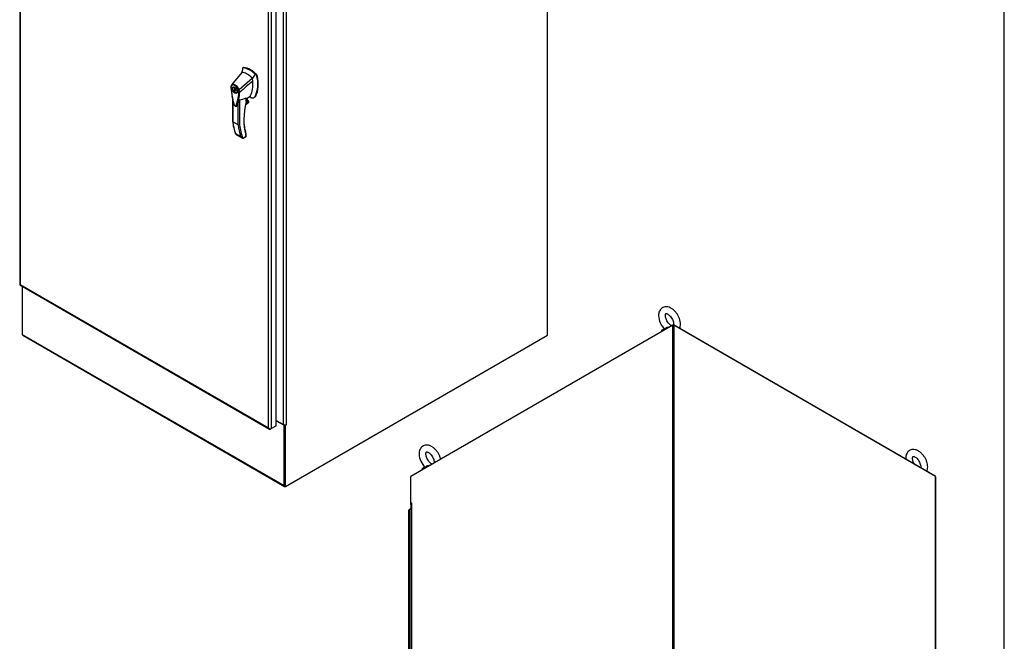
# Model space of a CAD drawing. Header units: inches. Extents: x 1 to 359, y -2 to 239.
# Tile 10 of 11: x 264 to 359, y 118 to 179. Entities that reach past the tile are written whole.
import ezdxf

# ---------------------------------------------------------------- set-up
doc = ezdxf.new("R2010")
doc.units = ezdxf.units.IN
doc.header["$MEASUREMENT"] = 0
for name, color, linetype in [('COM48800', 7, 'Continuous'), ('COM71108-12', 7, 'Continuous'), ('COM71112-7', 7, 'Continuous'), ('COM71113-5', 7, 'Continuous'), ('COM71115-4', 7, 'Continuous'), ('COM71116-2', 7, 'Continuous'), ('Default', 7, 'Continuous'), ('HAN13066', 7, 'Continuous'), ('SCS00680', 7, 'Continuous'), ('WAF25362', 7, 'Continuous')]:
    doc.layers.add(name, color=color, linetype=linetype)

# ---------------------------------------------------------------- blocks, each defined once
blk = doc.blocks.new('SE1')
at = {"layer": 'COM71108-12', "color": 7, "linetype": 'Continuous'}
for p, q in [((264.078, 152.855), (264.078, 148.2)), ((264.078, 148.2), (289.442, 133.556)), ((264.117, 148.113), (289.481, 133.469)), ((288.669, 139.844), (289.442, 139.398)), ((289.496, 139.429), (289.442, 139.398)), ((289.442, 133.556), (289.442, 139.398)), ((289.509, 133.594), (289.509, 139.429))]:
    blk.add_line(p, q, dxfattribs=at)
for centre, end_param in [((264.212, 148.277), 3.141593), ((289.576, 133.633), 3.926991)]:
    blk.add_ellipse(centre, major_axis=(0.095, 0.165), ratio=0.57735, start_param=2.356194, end_param=end_param, dxfattribs=at)
at = {"layer": 'COM71112-7', "color": 7, "linetype": 'Continuous'}
for p, q in [((263.823, 218.302), (263.823, 153.035)), ((263.878, 218.147), (263.878, 153.035)), ((287.916, 139.157), (287.916, 204.268)), ((288.185, 204.346), (288.185, 139.079)), ((288.669, 139.359), (288.669, 204.625)), ((263.851, 152.987), (288.023, 139.031)), ((263.878, 153.035), (263.878, 153.035)), ((263.878, 153.035), (287.916, 139.157)), ((263.878, 153.035), (263.878, 153.035)), ((263.878, 153.035), (263.878, 153.035)), ((263.878, 153.035), (263.878, 153.035)), ((288.185, 139.079), (288.669, 139.359)), ((287.917, 139.157), (287.916, 139.157)), ((287.916, 139.156), (287.916, 139.157)), ((287.917, 139.157), (287.916, 139.156)), ((287.916, 139.156), (287.917, 139.156)), ((287.917, 139.156), (287.917, 139.157)), ((288.04, 139.056), (288.025, 139.03)), ((288.185, 139.079), (288.118, 139.04))]:
    blk.add_line(p, q, dxfattribs=at)
for centre, radius, start, end in [((288.226, 139.406), 0.398, 218.86019, 244.40178), ((288.149, 139.245), 0.249, 201.04933, 240.13641)]:
    blk.add_arc(centre, radius, start, end, dxfattribs=at)
for centre, major_axis, start_param, end_param in [((288.118, 139.195), (-0.095, -0.165), 0.020385, 0.785398), ((288.051, 139.157), (0.19, 0), 4.732774, 5.497787)]:
    blk.add_ellipse(centre, major_axis=major_axis, ratio=0.57735, start_param=start_param, end_param=end_param, dxfattribs=at)
for points in [[(263.823, 153.037), (263.822, 153.036), (263.827, 153.034), (263.846, 153.032), (263.86, 153.033), (263.878, 153.035)], [(263.852, 152.986), (263.851, 152.986), (263.851, 152.991), (263.859, 153.008), (263.867, 153.02), (263.878, 153.035)]]:
    blk.add_open_spline(points, degree=3, knots=[0, 0, 0, 0, 0.5, 0.5, 1, 1, 1, 1], dxfattribs=at)
at = {"layer": 'COM71116-2', "color": 7, "linetype": 'Continuous'}
for p, q in [((314.965, 148.136), (314.965, 221.515)), ((288.671, 139.867), (288.671, 204.624)), ((289.375, 139.461), (289.375, 204.217)), ((289.643, 204.217), (289.643, 139.461)), ((289.576, 133.478), (314.965, 148.136)), ((288.671, 139.867), (289.375, 139.461)), ((289.509, 133.517), (289.509, 139.429)), ((289.522, 139.429), (289.576, 139.398)), ((289.665, 139.449), (289.576, 139.398)), ((289.576, 133.478), (289.576, 139.398)), ((289.643, 139.461), (289.665, 139.473)), ((289.643, 139.461), (289.665, 139.449)), ((289.509, 133.517), (289.576, 133.478))]:
    blk.add_line(p, q, dxfattribs=at)
for centre, major_axis, start_param, end_param in [((288.604, 139.828), (-0.095, 0), 3.926991, 3.952963), ((289.509, 139.539), (0.19, 0), 3.926991, 5.497787), ((289.665, 139.461), (-0.0075, -0.013), 0.785398, 3.926991)]:
    blk.add_ellipse(centre, major_axis=major_axis, ratio=0.57735, start_param=start_param, end_param=end_param, dxfattribs=at)
at = {"layer": 'HAN13066', "color": 7, "linetype": 'Continuous'}
for p, q in [((285.415, 173.943), (285.364, 173.596)), ((285.425, 173.985), (285.415, 173.943)), ((285.505, 174.052), (285.446, 174.018)), ((285.48, 174.024), (285.536, 174.057)), ((285.364, 173.596), (284.358, 172.373)), ((286.364, 173.019), (285.092, 171.883)), ((286.751, 173.291), (286.623, 173.413)), ((286.751, 173.291), (286.807, 173.323)), ((286.806, 173.188), (286.862, 173.221)), ((284.358, 172.372), (284.331, 172.339)), ((284.615, 172.167), (284.526, 172.116)), ((284.707, 172.022), (284.645, 172.058)), ((284.645, 172.058), (284.645, 171.947)), ((284.645, 171.947), (284.707, 171.983)), ((284.734, 171.852), (284.645, 171.801)), ((284.734, 171.823), (284.645, 171.772)), ((284.645, 171.801), (284.645, 171.772)), ((284.645, 171.772), (284.707, 171.736)), ((284.707, 171.912), (284.707, 172.022)), ((284.707, 171.765), (284.74, 171.784)), ((284.707, 171.736), (284.707, 171.765)), ((284.734, 171.852), (284.734, 171.823)), ((284.734, 171.823), (284.747, 171.815)), ((284.449, 171.012), (284.449, 168.824)), ((284.475, 170.889), (284.475, 168.786)), ((284.826, 171.596), (284.915, 171.647)), ((285.118, 170.923), (285.118, 168.493)), ((285.143, 171.648), (285.144, 171.649)), ((285.727, 170.609), (286.009, 170.772)), ((285.761, 170.755), (285.879, 170.823)), ((285.762, 170.759), (285.762, 171.1)), ((285.779, 171.001), (286.152, 171.269)), ((285.779, 170.783), (285.779, 171.081)), ((285.879, 170.823), (285.879, 171.072)), ((285.887, 170.835), (285.887, 171.079)), ((286.009, 170.772), (285.887, 170.843)), ((286.53, 171.138), (286.589, 171.172)), ((286.638, 171.252), (286.694, 171.285)), ((284.991, 168.488), (284.991, 170.668)), ((285.7, 170.481), (285.968, 170.636)), ((285.702, 170.493), (286, 170.665)), ((286.028, 170.734), (285.715, 170.553)), ((284.991, 168.488), (284.475, 168.786)), ((284.74, 167.664), (285.256, 167.366)), ((284.767, 167.593), (285.394, 167.231)), ((285.453, 167.209), (285.741, 167.376)), ((285.522, 167.219), (285.737, 167.343)), ((285.741, 167.376), (285.741, 167.574)), ((285.767, 167.395), (285.767, 167.556))]:
    blk.add_line(p, q, dxfattribs=at)
for centre, radius, start, end in [((285.472, 173.977), 0.0478, 80.57156, 170.09371), ((283.905, 172.465), 2.99, 336.06491, 13.99549), ((286.601, 173.144), 0.21, 12.12422, 44.31154), ((284.622, 172.163), 0.337, 153.45406, 184.20608), ((284.61, 172.108), 0.32, 141.11203, 182.47497), ((284.622, 172.163), 0.337, 141.55217, 146.85821), ((285.014, 172.046), 0.181, 272.98106, 295.53925), ((284.355, 171.634), 0.708, 1.4293, 19.06819), ((284.388, 171.608), 0.755, 2.98151, 21.32136), ((292.106, 172.675), 7.837, 190.09001, 195.88696), ((280.173, 172.012), 4.984, 340.56542, 355.82537), ((285.107, 171.734), 0.0931, 241.17241, 292.54547), ((284.851, 173.155), 2.248, 276.83272, 293.90537), ((285.719, 170.783), 0.06, 346.46287, 0), ((285.99, 170.739), 0.0385, 352.48421, 59.47215), ((284.767, 168.051), 3.418, 65.17768, 67.57798), ((285.905, 170.737), 0.119, 301.76301, 322.50066), ((289.142, 169.337), 4.722, 186.16581, 201.30306), ((285.05, 168.606), 0.133, 243.40997, 300.79876), ((285.566, 167.549), 0.36, 210.45213, 251.46621), ((285.308, 167.273), 0.158, 335.6435, 336.40064), ((285.707, 167.395), 0.06, 300, 360)]:
    blk.add_arc(centre, radius, start, end, dxfattribs=at)
for centre, major_axis, ratio, start_param, end_param in [((287.976, 171.768), (-1.861, 3.223), 0.57735, 0.554197, 0.680663), ((286.115, 171.679), (-1.292, 2.238), 0.57735, 5.216072, 5.852948), ((285.567, 173.944), (0.062, -0.108), 0.57735, 2.711356, 3.141593), ((286.172, 171.712), (-1.292, 2.238), 0.57735, 5.142626, 5.852948), ((285.864, 171.534), (-1.142, 1.979), 0.57735, -0.49151, -0.47064), ((285.864, 171.534), (-1.142, 1.979), 0.57735, -0.533193, -0.49151), ((285.864, 171.534), (-1.142, 1.979), 0.57735, 5.183029, 5.749992), ((284.004, 173.772), (1.711, -2.963), 0.57735, 0.347274, 0.9125), ((284.004, 173.772), (1.711, -2.963), 0.57735, 0.961917, 1.005578), ((284.004, 173.772), (1.711, -2.963), 0.57735, 0.934083, 0.961917), ((284.004, 173.772), (1.711, -2.963), 0.57735, 0.9125, 0.934083), ((284.311, 173.949), (1.861, -3.223), 0.57735, 0.347274, 1.032882), ((286.777, 173.245), (0.063, -0.108), 0.57735, 1.032882, 2.001033), ((284.765, 171.907), (0.175, -0.303), 0.57735, 3.396895, 3.682808), ((284.676, 171.856), (0.05, -0.0866), 0.57735, 2.809011, 5.044971), ((284.765, 171.907), (0.05, -0.0866), 0.57735, 3.474174, 5.044971), ((284.676, 171.856), (-0.05, 0.0866), 0.57735, 2.809011, 5.044971), ((284.765, 171.907), (0.175, -0.303), 0.57735, 5.74197, 6.027883), ((285.719, 170.783), (-0.06, 0), 0.57735, 2.356194, 3.141593), ((285.719, 170.783), (-0.0583, 0.014), 0.372014, 2.470308, 3.141593), ((285.715, 170.895), (-0.101, -0.175), 0.57735, 1.252561, 2.850817), ((285.704, 170.901), (0.094, 0.162), 0.57735, 4.529102, 5.92263), ((285.857, 170.835), (-0.03, 0), 0.57735, 2.356194, 3.141593), ((285.906, 171.644), (-0.225, 0.39), 0.57735, 3.221318, 3.488867), ((286.157, 171.789), (0.375, -0.65), 0.57735, -0.71714, -0.516378), ((286.157, 171.789), (-0.375, 0.65), 0.57735, 2.625215, 3.488867), ((286.214, 171.822), (-0.375, 0.65), 0.57735, 3.141593, 3.488867), ((290.12, 171.65), (-3.239, -5.609), 0.57735, 5.185461, 5.79467), ((285.942, 170.709), (-0.062, -0.108), 0.57735, 1.492881, 2.113829), ((290.078, 171.675), (-3.209, -5.557), 0.57735, 5.502451, 5.79467), ((289.665, 172.546), (-3.7, -6.408), 0.57735, -0.658671, -0.441314), ((290.181, 172.248), (-3.7, -6.408), 0.57735, -0.658671, -0.441314), ((290.245, 172.211), (-3.655, -6.33), 0.57735, 5.625294, 5.881649), ((285.677, 167.412), (-0.0623, 0.0676), 0.368973, 3.059018, 3.844416), ((285.698, 167.599), (-0.0573, -0.0179), 0.720992, 3.145085, 3.727547), ((285.698, 167.599), (-0.0573, -0.0179), 0.720992, 2.15675, 3.145085), ((285.677, 167.412), (-0.0897, 0.0201), 0.368973, 2.438769, 3.224167)]:
    blk.add_ellipse(centre, major_axis=major_axis, ratio=ratio, start_param=start_param, end_param=end_param, dxfattribs=at)
for major_axis in [(0.175, -0.303), (0.15, -0.26)]:
    blk.add_ellipse((284.676, 171.856), major_axis=major_axis, ratio=0.57735, dxfattribs=at)
for points in [[(286.403, 172.74), (285.984, 172.377), (285.564, 172.013), (285.144, 171.649)], [(286.623, 173.413), (286.537, 173.281), (286.451, 173.15), (286.364, 173.019)], [(284.873, 170.353), (284.868, 170.337), (284.86, 170.325), (284.849, 170.316)]]:
    blk.add_open_spline(points, degree=3, dxfattribs=at)
for points, knots in [([(284.286, 172.139), (284.282, 172.135), (284.278, 172.132), (284.273, 172.124), (284.273, 172.12), (284.273, 172.114), (284.274, 172.112), (284.275, 172.108), (284.277, 172.106), (284.28, 172.102), (284.281, 172.101), (284.285, 172.097), (284.288, 172.096), (284.29, 172.094)], [0, 0, 0, 0, 0.25, 0.25, 0.5, 0.5, 0.625, 0.625, 0.75, 0.75, 0.875, 0.875, 1, 1, 1, 1]), ([(284.29, 172.094), (284.311, 171.808), (284.348, 171.516), (284.429, 171.07), (284.46, 170.92), (284.513, 170.692), (284.532, 170.616), (284.558, 170.52), (284.562, 170.501), (284.576, 170.463), (284.586, 170.444), (284.62, 170.391), (284.649, 170.362), (284.709, 170.327), (284.738, 170.323), (284.771, 170.339), (284.78, 170.348), (284.793, 170.371), (284.798, 170.385), (284.823, 170.451), (284.841, 170.506), (284.894, 170.673), (284.925, 170.787), (285.005, 171.14), (285.042, 171.389), (285.062, 171.652)], [0, 0, 0, 0, 0.25, 0.25, 0.375, 0.375, 0.4375, 0.4375, 0.453125, 0.453125, 0.46875, 0.46875, 0.5, 0.5, 0.53125, 0.53125, 0.546875, 0.546875, 0.5625, 0.5625, 0.625, 0.625, 0.75, 0.75, 1, 1, 1, 1]), ([(284.358, 172.373), (284.352, 172.365), (284.349, 172.354), (284.35, 172.331), (284.354, 172.319), (284.361, 172.309)], [0, 0, 0, 0, 0.5, 0.5, 1, 1, 1, 1]), ([(284.358, 172.373), (284.38, 172.394), (284.406, 172.41), (284.464, 172.43), (284.495, 172.434), (284.562, 172.431), (284.597, 172.423), (284.669, 172.396), (284.706, 172.376), (284.779, 172.328), (284.815, 172.298), (284.884, 172.231), (284.916, 172.194), (284.977, 172.112), (285.005, 172.068), (285.054, 171.977), (285.075, 171.93), (285.092, 171.883)], [0, 0, 0, 0, 0.125, 0.125, 0.25, 0.25, 0.375, 0.375, 0.5, 0.5, 0.625, 0.625, 0.75, 0.75, 0.875, 0.875, 1, 1, 1, 1]), ([(285.024, 171.866), (285.008, 171.909), (284.989, 171.95), (284.962, 172.002), (284.956, 172.012), (284.944, 172.032), (284.938, 172.042), (284.919, 172.072), (284.906, 172.091), (284.878, 172.127), (284.864, 172.145), (284.842, 172.171), (284.834, 172.179), (284.819, 172.195), (284.811, 172.203), (284.772, 172.241), (284.74, 172.267), (284.674, 172.312), (284.641, 172.329), (284.6, 172.344), (284.592, 172.347), (284.576, 172.352), (284.568, 172.354), (284.544, 172.359), (284.529, 172.361), (284.499, 172.363), (284.484, 172.363), (284.456, 172.359), (284.443, 172.356), (284.404, 172.342), (284.381, 172.328), (284.361, 172.309)], [0, 0, 0, 0, 0.125, 0.125, 0.15625, 0.15625, 0.1875, 0.1875, 0.25, 0.25, 0.3125, 0.3125, 0.34375, 0.34375, 0.375, 0.375, 0.5, 0.5, 0.625, 0.625, 0.65625, 0.65625, 0.6875, 0.6875, 0.75, 0.75, 0.8125, 0.8125, 0.875, 0.875, 1, 1, 1, 1]), ([(284.991, 170.668), (285.003, 170.708), (285.017, 170.75), (285.044, 170.817), (285.053, 170.839), (285.072, 170.874), (285.079, 170.886), (285.091, 170.903), (285.096, 170.909), (285.107, 170.919), (285.113, 170.923), (285.118, 170.923)], [0, 0, 0, 0, 0.5, 0.5, 0.75, 0.75, 0.875, 0.875, 0.9375, 0.9375, 1, 1, 1, 1]), ([(285.762, 171.1), (285.765, 171.101), (285.767, 171.102), (285.771, 171.102), (285.772, 171.101), (285.776, 171.099), (285.777, 171.096), (285.779, 171.091), (285.779, 171.087), (285.779, 171.083), (285.779, 171.083), (285.779, 171.082)], [0, 0, 0, 0, 0.0625, 0.0625, 0.125, 0.125, 0.25, 0.25, 0.375, 0.375, 0.3976584, 0.3976584, 0.3976584, 0.3976584]), ([(284.578, 170.442), (284.588, 170.422), (284.611, 170.381), (284.67, 170.325), (284.737, 170.293), (284.799, 170.292), (284.838, 170.304), (284.849, 170.317), (284.849, 170.317)], [0, 0, 0, 0, 0.162088, 0.396705, 0.648005, 0.829538, 0.995441, 1, 1, 1, 1]), ([(284.991, 170.668), (284.971, 170.599), (284.95, 170.531), (284.915, 170.431), (284.902, 170.397), (284.882, 170.348), (284.872, 170.334), (284.86, 170.325)], [0, 0, 0, 0, 0.2045748, 0.2045748, 0.3106572, 0.3106572, 0.3644617, 0.3644617, 0.3644617, 0.3644617]), ([(284.475, 168.786), (284.471, 168.788), (284.467, 168.791), (284.46, 168.797), (284.458, 168.8), (284.453, 168.806), (284.451, 168.81), (284.449, 168.817), (284.449, 168.82), (284.449, 168.824)], [0, 0, 0, 0, 0.125, 0.125, 0.25, 0.25, 0.375, 0.375, 0.4994523, 0.4994523, 0.4994523, 0.4994523]), ([(284.767, 167.593), (284.764, 167.595), (284.761, 167.597), (284.755, 167.602), (284.752, 167.605), (284.744, 167.616), (284.741, 167.624), (284.739, 167.637), (284.739, 167.642), (284.739, 167.653), (284.739, 167.658), (284.74, 167.664)], [0.2815674, 0.2815674, 0.2815674, 0.2815674, 0.375, 0.375, 0.5, 0.5, 0.75, 0.75, 0.875, 0.875, 1, 1, 1, 1]), ([(285.452, 167.207), (285.467, 167.204), (285.48, 167.204), (285.499, 167.208), (285.505, 167.21), (285.514, 167.215), (285.518, 167.216), (285.521, 167.219)], [0, 0, 0, 0, 0.25, 0.25, 0.375, 0.375, 0.4533737, 0.4533737, 0.4533737, 0.4533737]), ([(285.767, 167.556), (285.767, 167.556), (285.767, 167.556), (285.766, 167.557), (285.762, 167.559), (285.753, 167.566), (285.748, 167.57), (285.741, 167.574)], [0.4406417, 0.4406417, 0.4406417, 0.4406417, 0.5, 0.5, 0.75, 0.75, 1, 1, 1, 1]), ([(285.767, 167.556), (285.767, 167.556), (285.767, 167.561), (285.765, 167.582), (285.76, 167.6), (285.755, 167.617)], [0, 0, 0, 0, 0.010769, 0.221303, 1, 1, 1, 1])]:
    blk.add_open_spline(points, degree=3, knots=knots, dxfattribs=at)
blk = doc.blocks.new('SE7')
at = {"layer": 'COM48800', "color": 7, "linetype": 'Continuous'}
for p, q in [((327.161, 149.06), (327.203, 149.084)), ((327.203, 149.084), (327.203, 75.706)), ((352.567, 134.441), (327.203, 149.084)), ((352.567, 61.062), (352.567, 134.441))]:
    blk.add_line(p, q, dxfattribs=at)
at = {"layer": 'COM71112-7', "color": 7, "linetype": 'Continuous'}
for p, q in [((301.496, 131.149), (301.496, 65.882)), ((301.716, 131.321), (301.552, 131.226)), ((301.552, 131.226), (301.552, 65.96))]:
    blk.add_line(p, q, dxfattribs=at)
blk.add_ellipse((301.686, 131.149), major_axis=(-0.19, 0), ratio=0.57735, start_param=5.497787, end_param=6.2628, dxfattribs=at)
at = {"layer": 'COM71113-5', "color": 7, "linetype": 'Continuous'}
for p, q in [((352.592, 134.389), (352.567, 134.403)), ((352.592, 61.01), (352.592, 134.389))]:
    blk.add_line(p, q, dxfattribs=at)
at = {"layer": 'COM71115-4', "color": 7, "linetype": 'Continuous'}
for p, q in [((327.093, 149.11), (327.161, 149.149)), ((327.161, 149.149), (352.524, 134.505)), ((327.161, 149.071), (327.161, 149.149)), ((327.161, 149.071), (327.17, 149.066)), ((352.524, 134.465), (352.524, 134.505)), ((301.705, 131.721), (301.705, 131.798)), ((301.716, 131.728), (301.705, 131.721)), ((301.705, 131.721), (301.716, 131.714))]:
    blk.add_line(p, q, dxfattribs=at)
at = {"layer": 'COM71116-2', "color": 7, "linetype": 'Continuous'}
for p, q in [((327.093, 149.11), (301.705, 134.452)), ((327.093, 75.732), (327.093, 149.11)), ((327.161, 149.071), (327.093, 149.11)), ((327.161, 75.693), (327.161, 149.071)), ((301.705, 131.798), (301.705, 134.452)), ((301.793, 131.849), (301.705, 131.798)), ((301.705, 131.798), (301.734, 131.781)), ((301.716, 131.735), (301.716, 67)), ((301.772, 131.813), (301.793, 131.825)), ((301.772, 131.813), (301.772, 67.056)), ((301.804, 131.843), (301.793, 131.849))]:
    blk.add_line(p, q, dxfattribs=at)
for centre, major_axis, start_param, end_param in [((301.906, 131.735), (0.19, 0), 2.356194, 3.141593), ((301.793, 131.837), (-0.0075, -0.013), 0.785398, 3.926991)]:
    blk.add_ellipse(centre, major_axis=major_axis, ratio=0.57735, start_param=start_param, end_param=end_param, dxfattribs=at)
at = {"layer": 'SCS00680', "color": 7, "linetype": 'Continuous'}
for centre, end in [((327.651, 150.106), 226.43906), ((304.45, 136.711), 226.43906), ((351.601, 136.279), 183.78)]:
    blk.add_arc(centre, 1.932, 182.34305, end, dxfattribs=at)
for centre in [(326.785, 148.484), (303.583, 135.089)]:
    blk.add_ellipse(centre, major_axis=(0.611, 0), ratio=0.57735, start_param=1.898882, end_param=2.230068, dxfattribs=at)
for points, knots in [([(327.78, 148.792), (327.789, 148.815), (327.821, 148.909), (327.853, 149.086), (327.848, 149.335), (327.795, 149.601), (327.698, 149.87), (327.562, 150.128), (327.392, 150.365), (327.195, 150.569), (326.974, 150.733), (326.748, 150.84), (326.526, 150.887), (326.321, 150.878), (326.128, 150.814), (325.963, 150.696), (325.837, 150.533), (325.756, 150.341), (325.725, 150.162), (325.722, 150.061), (325.721, 150.027)], [0.2026103, 0.2026103, 0.2026103, 0.2026103, 0.2186949, 0.2648431, 0.3138613, 0.364549, 0.4153157, 0.4659265, 0.5166475, 0.5677943, 0.61979, 0.6729566, 0.7188533, 0.7621318, 0.8040215, 0.848498, 0.8916749, 0.9354357, 0.981651, 1, 1, 1, 1]), ([(326.384, 150.027), (326.385, 150.052), (326.387, 150.112), (326.409, 150.187), (326.432, 150.215), (326.432, 150.214), (326.45, 150.221), (326.521, 150.212), (326.631, 150.162), (326.761, 150.065), (326.893, 149.926), (327.012, 149.755), (327.106, 149.565), (327.167, 149.376), (327.188, 149.229), (327.186, 149.156), (327.184, 149.131)], [0, 0, 0, 0, 0.0199523, 0.0575842, 0.0961116, 0.1388662, 0.1782904, 0.2145776, 0.2529687, 0.2913484, 0.3306488, 0.3708733, 0.411524, 0.4519398, 0.4914703, 0.5149629, 0.5149629, 0.5149629, 0.5149629]), ([(326.973, 149.033), (326.95, 149.045), (326.885, 149.085), (326.77, 149.18), (326.641, 149.33), (326.527, 149.509), (326.442, 149.699), (326.392, 149.884), (326.386, 149.976), (326.384, 150.027)], [0.7411425, 0.7411425, 0.7411425, 0.7411425, 0.7641628, 0.8027392, 0.8423481, 0.8827565, 0.9234222, 0.9636286, 1, 1, 1, 1]), ([(326.316, 148.705), (326.305, 148.714), (326.302, 148.727), (326.32, 148.764), (326.349, 148.79), (326.444, 148.843), (326.506, 148.868), (326.629, 148.907), (326.69, 148.921), (326.76, 148.933), (326.776, 148.935), (326.792, 148.937)], [0.3271286, 0.3271286, 0.3271286, 0.3271286, 0.375, 0.375, 0.4375, 0.4375, 0.5, 0.5, 0.5625, 0.5625, 0.5813139, 0.5813139, 0.5813139, 0.5813139]), ([(326.713, 148.891), (326.672, 148.881), (326.628, 148.868), (326.523, 148.831), (326.461, 148.805), (326.385, 148.764), (326.363, 148.75), (326.346, 148.736)], [0.4547529, 0.4547529, 0.4547529, 0.4547529, 0.5, 0.5, 0.5625, 0.5625, 0.5965404, 0.5965404, 0.5965404, 0.5965404]), ([(304.607, 136.125), (304.601, 136.151), (304.571, 136.268), (304.497, 136.475), (304.36, 136.733), (304.191, 136.969), (303.993, 137.174), (303.773, 137.338), (303.546, 137.445), (303.325, 137.491), (303.119, 137.482), (302.927, 137.419), (302.761, 137.301), (302.635, 137.137), (302.554, 136.945), (302.523, 136.767), (302.52, 136.665), (302.52, 136.632)], [0.3493072, 0.3493072, 0.3493072, 0.3493072, 0.364549, 0.4153157, 0.4659265, 0.5166475, 0.5677943, 0.61979, 0.6729566, 0.7188533, 0.7621318, 0.8040215, 0.848498, 0.8916749, 0.9354357, 0.981651, 1, 1, 1, 1]), ([(303.182, 136.632), (303.183, 136.657), (303.185, 136.717), (303.207, 136.792), (303.23, 136.82), (303.23, 136.818), (303.249, 136.826), (303.319, 136.817), (303.429, 136.767), (303.56, 136.669), (303.691, 136.531), (303.81, 136.359), (303.905, 136.17), (303.966, 135.981), (303.985, 135.845), (303.985, 135.779), (303.984, 135.761)], [0, 0, 0, 0, 0.0199523, 0.0575842, 0.0961116, 0.1388662, 0.1782904, 0.2145776, 0.2529687, 0.2913484, 0.3306488, 0.3708733, 0.411524, 0.4519398, 0.4914703, 0.5072871, 0.5072871, 0.5072871, 0.5072871]), ([(303.771, 135.638), (303.748, 135.65), (303.683, 135.689), (303.568, 135.785), (303.439, 135.934), (303.326, 136.113), (303.241, 136.303), (303.191, 136.489), (303.185, 136.581), (303.182, 136.632)], [0.7411425, 0.7411425, 0.7411425, 0.7411425, 0.7641628, 0.8027392, 0.8423481, 0.8827565, 0.9234222, 0.9636286, 1, 1, 1, 1]), ([(351.729, 134.964), (351.739, 134.988), (351.771, 135.081), (351.803, 135.259), (351.797, 135.508), (351.745, 135.774), (351.648, 136.043), (351.512, 136.301), (351.342, 136.537), (351.144, 136.742), (350.924, 136.906), (350.698, 137.013), (350.476, 137.06), (350.271, 137.051), (350.078, 136.987), (349.912, 136.869), (349.787, 136.705), (349.705, 136.513), (349.674, 136.335), (349.672, 136.234), (349.671, 136.2)], [0.2026103, 0.2026103, 0.2026103, 0.2026103, 0.2186949, 0.2648431, 0.3138613, 0.364549, 0.4153157, 0.4659265, 0.5166475, 0.5677943, 0.61979, 0.6729566, 0.7188533, 0.7621318, 0.8040215, 0.848498, 0.8916749, 0.9354357, 0.981651, 1, 1, 1, 1]), ([(303.114, 135.309), (303.103, 135.319), (303.1, 135.332), (303.118, 135.369), (303.148, 135.395), (303.243, 135.448), (303.305, 135.473), (303.428, 135.512), (303.488, 135.526), (303.559, 135.538), (303.575, 135.54), (303.59, 135.542)], [0.3271286, 0.3271286, 0.3271286, 0.3271286, 0.375, 0.375, 0.4375, 0.4375, 0.5, 0.5, 0.5625, 0.5625, 0.5813139, 0.5813139, 0.5813139, 0.5813139]), ([(303.512, 135.496), (303.471, 135.485), (303.427, 135.472), (303.322, 135.436), (303.259, 135.41), (303.184, 135.369), (303.162, 135.354), (303.145, 135.341)], [0.4547529, 0.4547529, 0.4547529, 0.4547529, 0.5, 0.5, 0.5625, 0.5625, 0.5965404, 0.5965404, 0.5965404, 0.5965404]), ([(350.334, 136.2), (350.335, 136.225), (350.337, 136.285), (350.358, 136.36), (350.381, 136.388), (350.381, 136.386), (350.4, 136.394), (350.471, 136.385), (350.58, 136.335), (350.711, 136.238), (350.842, 136.099), (350.962, 135.927), (351.056, 135.738), (351.117, 135.549), (351.138, 135.402), (351.136, 135.328), (351.134, 135.304)], [0, 0, 0, 0, 0.0199523, 0.0575842, 0.0961116, 0.1388662, 0.1782904, 0.2145776, 0.2529687, 0.2913484, 0.3306488, 0.3708733, 0.411524, 0.4519398, 0.4914703, 0.5149629, 0.5149629, 0.5149629, 0.5149629]), ([(350.481, 135.685), (350.448, 135.746), (350.392, 135.872), (350.342, 136.057), (350.336, 136.149), (350.334, 136.2)], [0.8832532, 0.8832532, 0.8832532, 0.8832532, 0.9234222, 0.9636286, 1, 1, 1, 1])]:
    blk.add_open_spline(points, degree=3, knots=knots, dxfattribs=at)
at = {"layer": 'WAF25362', "color": 7, "linetype": 'Continuous'}
for centre in [(326.785, 148.307), (303.583, 134.911)]:
    blk.add_ellipse(centre, major_axis=(-0.875, 0), ratio=0.57735, start_param=4.993313, end_param=6.002262, dxfattribs=at)
blk = doc.blocks.new('BORDER')
at = {"layer": 'Default', "color": 7, "linetype": 'Continuous'}
blk.add_line((0, 0), (0, 27.86), dxfattribs=at)

msp = doc.modelspace()

# ---------------------------------------------------------------- block references
at = {"layer": 'Default', "color": 7, "xscale": 8.55, "yscale": 8.55, "zscale": 8.55}
msp.add_blockref('BORDER', (359.223, 0.67), dxfattribs=at)
at = {"layer": 'Default'}
for name in ['SE1', 'SE7']:
    msp.add_blockref(name, (0, 0), dxfattribs=at)

doc.saveas('drawing.dxf')
